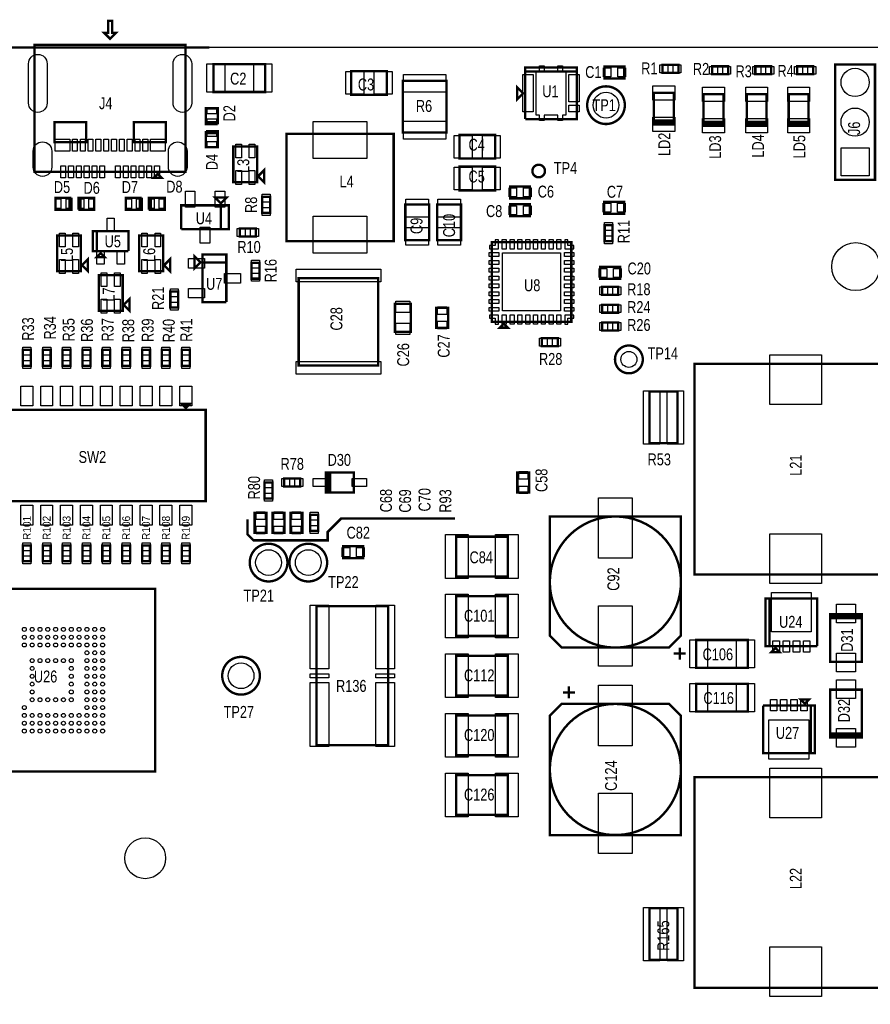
# Model space of a CAD drawing. Extents: x -197 to 9597, y -1478 to 7719.
# Tile 38 of 40: x 5454 to 7595, y 5093 to 7570. Entities that reach past the tile are written whole.
import ezdxf
from ezdxf.enums import TextEntityAlignment as Align

# ---------------------------------------------------------------- set-up
doc = ezdxf.new("R2010")
doc.units = 0
for name, color, linetype in [('BG_OUTLINE', 95, 'CONTINUOUS'), ('BG_TASY', 231, 'CONTINUOUS'), ('PG_ASSEMBLY_TOP', 120, 'CONTINUOUS'), ('PIN_TOP', 140, 'CONTINUOUS'), ('RD_ASSEMBLY_TOP', 120, 'CONTINUOUS')]:
    doc.layers.add(name, color=color, linetype=linetype)

msp = doc.modelspace()

# ---------------------------------------------------------------- linework, layer by layer
at = {"layer": 'BG_OUTLINE'}
msp.add_lwpolyline([(9400, 0), (9400, 7500), (725.901, 7500)], dxfattribs=at)
at = {"layer": 'BG_OUTLINE', "const_width": 6}
msp.add_lwpolyline([(5931.949, 7500.004), (5431.949, 7500.004)], dxfattribs=at)
at = {"layer": 'BG_TASY', "const_width": 6}
msp.add_lwpolyline([(6549.488, 6315), (6263.488, 6315), (6229.488, 6281), (6229.488, 6260), (6042.488, 6260), (6027.488, 6275), (6027.488, 6313)], dxfattribs=at)
at = {"layer": 'PG_ASSEMBLY_TOP', "const_width": 6}
for points in [[(5686.949, 7537.091), (5686.949, 7567.091), (5676.949, 7567.091), (5676.949, 7537.091), (5666.949, 7537.091), (5681.949, 7522.091), (5696.949, 7537.091), (5686.949, 7537.091)], [(5871.949, 7507.091), (5491.949, 7507.091), (5491.949, 7187.091), (5871.949, 7187.091), (5871.949, 7507.091)], [(6072.027, 7458.201), (5942.027, 7458.201), (5942.027, 7388.201), (6072.027, 7388.201), (6072.027, 7458.201)], [(7112.027, 7456.292), (7072.027, 7456.292), (7072.027, 7436.292), (7112.027, 7436.292), (7112.027, 7456.292)], [(7606.787, 7457.292), (7506.787, 7457.292), (7506.787, 7167.292), (7606.787, 7167.292), (7606.787, 7457.292)], [(6378.508, 7440.922), (6288.508, 7440.922), (6288.508, 7380.922), (6378.508, 7380.922), (6378.508, 7440.922)], [(6726.508, 7319.922), (6856.508, 7319.922), (6856.508, 7449.922), (6726.508, 7449.922), (6726.508, 7439.922), (6856.508, 7439.922)], [(6856.508, 7439.922), (6726.508, 7439.922), (6726.508, 7319.922)], [(6926.008, 7422.422), (6976.008, 7422.422), (6976.008, 7452.422), (6926.008, 7452.422), (6926.008, 7422.422)], [(7237.023, 7452.689), (7197.023, 7452.689), (7197.023, 7432.689), (7237.023, 7432.689), (7237.023, 7452.689)], [(7345.622, 7452.689), (7305.622, 7452.689), (7305.622, 7432.689), (7345.622, 7432.689), (7345.622, 7452.689)], [(7451.122, 7452.689), (7411.122, 7452.689), (7411.122, 7432.689), (7451.122, 7432.689), (7451.122, 7452.689)], [(6528.508, 7285.922), (6528.508, 7415.922), (6418.508, 7415.922), (6418.508, 7285.922), (6528.508, 7285.922)], [(6706.508, 7399.922), (6706.508, 7369.922), (6721.508, 7384.922), (6706.508, 7399.922)], [(7050.488, 7306.292), (7050.488, 7311.292), (7100.488, 7311.292), (7100.488, 7316.292), (7050.488, 7316.292), (7050.488, 7306.292), (7050.488, 7386.292), (7100.488, 7386.292), (7100.488, 7306.292), (7050.488, 7306.292)], [(7175.488, 7302.689), (7175.488, 7307.689), (7225.488, 7307.689), (7225.488, 7312.689), (7175.488, 7312.689), (7175.488, 7302.689), (7175.488, 7382.689), (7225.488, 7382.689), (7225.488, 7302.689), (7175.488, 7302.689)], [(7284.086, 7302.689), (7284.086, 7307.689), (7334.086, 7307.689), (7334.086, 7312.689), (7284.086, 7312.689), (7284.086, 7302.689), (7284.086, 7382.689), (7334.086, 7382.689), (7334.086, 7302.689), (7284.086, 7302.689)], [(7389.586, 7302.689), (7389.586, 7307.689), (7439.586, 7307.689), (7439.586, 7312.689), (7389.586, 7312.689), (7389.586, 7302.689), (7389.586, 7382.689), (7439.586, 7382.689), (7439.586, 7302.689), (7389.586, 7302.689)], [(5952.976, 7307.11), (5952.976, 7347.11), (5922.976, 7347.11), (5922.976, 7312.11), (5952.976, 7312.11)], [(5621.949, 7312.091), (5541.949, 7312.091), (5541.949, 7262.091), (5621.949, 7262.091), (5621.949, 7312.091)], [(5821.949, 7312.091), (5741.949, 7312.091), (5741.949, 7262.091), (5821.949, 7262.091), (5821.949, 7312.091)], [(5952.976, 7312.11), (5922.976, 7312.11), (5922.976, 7307.11), (5952.976, 7307.11)], [(5922.976, 7284.61), (5952.976, 7284.61), (5952.976, 7289.61), (5922.976, 7289.61)], [(5922.976, 7289.61), (5922.976, 7249.61), (5952.976, 7249.61), (5952.976, 7284.61), (5922.976, 7284.61)], [(6125.508, 7012.922), (6125.508, 7282.922), (6395.508, 7282.922), (6395.508, 7012.922), (6125.508, 7012.922)], [(6560.909, 7220.5), (6650.909, 7220.5), (6650.909, 7280.5), (6560.909, 7280.5), (6560.909, 7220.5)], [(6052.039, 7161.319), (6052.039, 7251.319), (5992.039, 7251.319), (5992.039, 7161.319), (6052.039, 7161.319)], [(5801.949, 7182.091), (5811.949, 7172.091), (5791.949, 7172.091), (5801.949, 7182.091)], [(6069.539, 7161.319), (6069.539, 7191.319), (6054.539, 7176.319), (6069.539, 7161.319)], [(6560.909, 7140.5), (6650.909, 7140.5), (6650.909, 7200.5), (6560.909, 7200.5), (6560.909, 7140.5)], [(6688.539, 7120.559), (6738.539, 7120.559), (6738.539, 7150.559), (6688.539, 7150.559), (6688.539, 7120.559)], [(5584.614, 7122), (5544.614, 7122), (5544.614, 7092), (5579.614, 7092), (5579.614, 7122)], [(5579.614, 7122), (5579.614, 7092), (5584.614, 7092), (5584.614, 7122)], [(5607.114, 7092), (5607.114, 7122), (5602.114, 7122), (5602.114, 7092)], [(5602.114, 7092), (5642.114, 7092), (5642.114, 7122), (5607.114, 7122), (5607.114, 7092)], [(5761.779, 7122), (5721.779, 7122), (5721.779, 7092), (5756.779, 7092), (5756.779, 7122)], [(5756.779, 7122), (5756.779, 7092), (5761.779, 7092), (5761.779, 7122)], [(5784.279, 7092), (5784.279, 7122), (5779.279, 7122), (5779.279, 7092)], [(5779.279, 7092), (5819.279, 7092), (5819.279, 7122), (5784.279, 7122), (5784.279, 7092)], [(5960.917, 7108), (5975.917, 7123), (5945.917, 7123), (5960.917, 7108)], [(6084.74, 7084.142), (6084.74, 7124.142), (6064.74, 7124.142), (6064.74, 7084.142), (6084.74, 7084.142)], [(6975.508, 7111.922), (6925.508, 7111.922), (6925.508, 7081.922), (6975.508, 7081.922), (6975.508, 7111.922)], [(5960.917, 7103), (5960.917, 7043), (5980.917, 7043), (5980.917, 7103), (5860.917, 7103), (5860.917, 7043)], [(5860.917, 7043), (5960.917, 7043), (5960.917, 7103)], [(6424.929, 7105.319), (6424.929, 7015.319), (6484.929, 7015.319), (6484.929, 7105.319), (6424.929, 7105.319)], [(6504.929, 7105.319), (6504.929, 7015.319), (6564.929, 7015.319), (6564.929, 7105.319), (6504.929, 7105.319)], [(6738.539, 7105.559), (6688.539, 7105.559), (6688.539, 7075.559), (6738.539, 7075.559), (6738.539, 7105.559)], [(5728.228, 6987.662), (5728.228, 7037.662), (5638.228, 7037.662), (5638.228, 6987.662), (5648.228, 6987.662), (5648.228, 7037.662)], [(5648.228, 7037.662), (5648.228, 6987.662), (5728.228, 6987.662)], [(6048.452, 7044.721), (6008.452, 7044.721), (6008.452, 7024.721), (6048.452, 7024.721), (6048.452, 7044.721)], [(6946.508, 7012.922), (6946.508, 7052.922), (6926.508, 7052.922), (6926.508, 7012.922), (6946.508, 7012.922)], [(5608.519, 6937.299), (5608.519, 7027.299), (5548.519, 7027.299), (5548.519, 6937.299), (5608.519, 6937.299)], [(5815.378, 6937.299), (5815.378, 7027.299), (5755.378, 7027.299), (5755.378, 6937.299), (5815.378, 6937.299)], [(6842.63, 6810.181), (6842.63, 7010.181), (6642.63, 7010.181), (6642.63, 6810.181), (6842.63, 6810.181)], [(5668.228, 6972.662), (5648.228, 6972.662), (5658.228, 6982.662), (5668.228, 6972.662)], [(5626.019, 6937.299), (5626.019, 6967.299), (5611.019, 6952.299), (5626.019, 6937.299)], [(5832.878, 6937.299), (5832.878, 6967.299), (5817.878, 6952.299), (5832.878, 6937.299)], [(5909.417, 6959.461), (5894.417, 6974.461), (5894.417, 6944.461), (5909.417, 6959.461)], [(5914.417, 6959.461), (5974.417, 6959.461), (5974.417, 6979.461), (5914.417, 6979.461), (5914.417, 6859.461), (5974.417, 6859.461)], [(5974.417, 6859.461), (5974.417, 6959.461), (5914.417, 6959.461)], [(6038.008, 6958.41), (6038.008, 6918.41), (6058.008, 6918.41), (6058.008, 6958.41), (6038.008, 6958.41)], [(6965.508, 6947.922), (6915.508, 6947.922), (6915.508, 6917.922), (6965.508, 6917.922), (6965.508, 6947.922)], [(5713.578, 6837.559), (5713.578, 6927.559), (5653.578, 6927.559), (5653.578, 6837.559), (5713.578, 6837.559)], [(6156.508, 6699.922), (6156.508, 6919.922), (6356.508, 6919.922), (6356.508, 6699.922), (6156.508, 6699.922)], [(5853.594, 6846.044), (5853.594, 6886.044), (5833.594, 6886.044), (5833.594, 6846.044), (5853.594, 6846.044)], [(6920.508, 6877.922), (6960.508, 6877.922), (6960.508, 6897.922), (6920.508, 6897.922), (6920.508, 6877.922)], [(5731.078, 6837.559), (5731.078, 6867.559), (5716.078, 6852.559), (5731.078, 6837.559)], [(6438.508, 6784.922), (6438.508, 6854.922), (6398.508, 6854.922), (6398.508, 6784.922), (6438.508, 6784.922)], [(6502.508, 6844.922), (6502.508, 6794.922), (6532.508, 6794.922), (6532.508, 6844.922), (6502.508, 6844.922)], [(6920.508, 6832.922), (6960.508, 6832.922), (6960.508, 6852.922), (6920.508, 6852.922), (6920.508, 6832.922)], [(6662.63, 6795.181), (6682.63, 6795.181), (6672.63, 6805.181), (6662.63, 6795.181)], [(6920.508, 6787.922), (6960.508, 6787.922), (6960.508, 6807.922), (6920.508, 6807.922), (6920.508, 6787.922)], [(6768.697, 6748.422), (6808.697, 6748.422), (6808.697, 6768.422), (6768.697, 6768.422), (6768.697, 6748.422)], [(5462.417, 6739.292), (5462.417, 6699.292), (5482.417, 6699.292), (5482.417, 6739.292), (5462.417, 6739.292)], [(5512.417, 6739.292), (5512.417, 6699.292), (5532.417, 6699.292), (5532.417, 6739.292), (5512.417, 6739.292)], [(5562.417, 6739.292), (5562.417, 6699.292), (5582.417, 6699.292), (5582.417, 6739.292), (5562.417, 6739.292)], [(5612.417, 6739.292), (5612.417, 6699.292), (5632.417, 6699.292), (5632.417, 6739.292), (5612.417, 6739.292)], [(5662.417, 6739.292), (5662.417, 6699.292), (5682.417, 6699.292), (5682.417, 6739.292), (5662.417, 6739.292)], [(5712.417, 6739.292), (5712.417, 6699.292), (5732.417, 6699.292), (5732.417, 6739.292), (5712.417, 6739.292)], [(5762.417, 6739.292), (5762.417, 6699.292), (5782.417, 6699.292), (5782.417, 6739.292), (5762.417, 6739.292)], [(5812.417, 6739.292), (5812.417, 6699.292), (5832.417, 6699.292), (5832.417, 6739.292), (5812.417, 6739.292)], [(5862.417, 6739.292), (5862.417, 6699.292), (5882.417, 6699.292), (5882.417, 6739.292), (5862.417, 6739.292)], [(7662.488, 6174.292), (7662.488, 6704.292), (7152.488, 6704.292), (7152.488, 6174.292), (7662.488, 6174.292)], [(7109.488, 6634.292), (7039.488, 6634.292), (7039.488, 6504.292), (7109.488, 6504.292), (7109.488, 6634.292)], [(5922.417, 6588.292), (5372.417, 6588.292), (5372.417, 6358.292), (5922.417, 6358.292), (5922.417, 6588.292)], [(5872.417, 6593.292), (5882.417, 6603.292), (5862.417, 6603.292), (5872.417, 6593.292)], [(6120.287, 6395.441), (6160.287, 6395.441), (6160.287, 6415.441), (6120.287, 6415.441), (6120.287, 6395.441)], [(6225.287, 6380.441), (6230.287, 6380.441), (6230.287, 6430.441), (6235.287, 6430.441), (6235.287, 6380.441), (6225.287, 6380.441), (6295.287, 6380.441), (6295.287, 6430.441), (6225.287, 6430.441), (6225.287, 6380.441)], [(6736.689, 6380.292), (6736.689, 6430.292), (6706.689, 6430.292), (6706.689, 6380.292), (6736.689, 6380.292)], [(6090.287, 6365.441), (6090.287, 6405.441), (6070.287, 6405.441), (6070.287, 6365.441), (6090.287, 6365.441)], [(6045.74, 6328.988), (6045.74, 6278.988), (6075.74, 6278.988), (6075.74, 6328.988), (6045.74, 6328.988)], [(6090.74, 6328.988), (6090.74, 6278.988), (6120.74, 6278.988), (6120.74, 6328.988), (6090.74, 6328.988)], [(6135.74, 6328.988), (6135.74, 6278.988), (6165.74, 6278.988), (6165.74, 6328.988), (6135.74, 6328.988)], [(6205.74, 6283.988), (6205.74, 6323.988), (6185.74, 6323.988), (6185.74, 6283.988), (6205.74, 6283.988)], [(7118.488, 6020.118), (7118.488, 6320.118), (6788.488, 6320.118), (6788.488, 6020.118), (6818.488, 5990.118), (7088.488, 5990.118), (7118.488, 6020.118)], [(6552.488, 6169.292), (6552.488, 6269.292), (6682.488, 6269.292), (6682.488, 6169.292), (6552.488, 6169.292)], [(5482.417, 6207.292), (5482.417, 6247.292), (5462.417, 6247.292), (5462.417, 6207.292), (5482.417, 6207.292)], [(5532.417, 6207.292), (5532.417, 6247.292), (5512.417, 6247.292), (5512.417, 6207.292), (5532.417, 6207.292)], [(5582.417, 6207.292), (5582.417, 6247.292), (5562.417, 6247.292), (5562.417, 6207.292), (5582.417, 6207.292)], [(5632.417, 6207.292), (5632.417, 6247.292), (5612.417, 6247.292), (5612.417, 6207.292), (5632.417, 6207.292)], [(5682.417, 6207.292), (5682.417, 6247.292), (5662.417, 6247.292), (5662.417, 6207.292), (5682.417, 6207.292)], [(5732.417, 6207.292), (5732.417, 6247.292), (5712.417, 6247.292), (5712.417, 6207.292), (5732.417, 6207.292)], [(5782.417, 6207.292), (5782.417, 6247.292), (5762.417, 6247.292), (5762.417, 6207.292), (5782.417, 6207.292)], [(5832.417, 6207.292), (5832.417, 6247.292), (5812.417, 6247.292), (5812.417, 6207.292), (5832.417, 6207.292)], [(5882.417, 6207.292), (5882.417, 6247.292), (5862.417, 6247.292), (5862.417, 6207.292), (5882.417, 6207.292)], [(6268.488, 6215.292), (6318.488, 6215.292), (6318.488, 6245.292), (6268.488, 6245.292), (6268.488, 6215.292)], [(5795.059, 5678.091), (5795.059, 6138.091), (5275.059, 6138.091), (5275.059, 5678.091), (5795.059, 5678.091)], [(6552.488, 6019.292), (6552.488, 6119.292), (6682.488, 6119.292), (6682.488, 6019.292), (6552.488, 6019.292)], [(6381.488, 6094.292), (6201.488, 6094.292), (6201.488, 5744.292), (6381.488, 5744.292), (6381.488, 6094.292)], [(7461.484, 5993.902), (7461.484, 6113.902), (7331.484, 6113.902), (7331.484, 5993.902), (7341.484, 5993.902), (7341.484, 6113.902)], [(7341.484, 6113.902), (7341.484, 5993.902), (7461.484, 5993.902)], [(7493.693, 6074.292), (7493.693, 6069.292), (7573.693, 6069.292), (7573.693, 6064.292), (7493.693, 6064.292), (7493.693, 6074.292), (7493.693, 5954.292), (7573.693, 5954.292), (7573.693, 6074.292), (7493.693, 6074.292)], [(7156.992, 5939.292), (7286.992, 5939.292), (7286.992, 6009.292), (7156.992, 6009.292), (7156.992, 5939.292)], [(6552.488, 5869.292), (6552.488, 5969.292), (6682.488, 5969.292), (6682.488, 5869.292), (6552.488, 5869.292)], [(7100.488, 5975.118), (7130.488, 5975.118)], [(7115.488, 5960.118), (7115.488, 5990.118)], [(7356.484, 5988.902), (7346.484, 5978.902), (7366.484, 5978.902), (7356.484, 5988.902)], [(7157.043, 5829.292), (7287.043, 5829.292), (7287.043, 5899.292), (7157.043, 5899.292), (7157.043, 5829.292)], [(6851.488, 5877.465), (6821.488, 5877.465)], [(6836.488, 5892.465), (6836.488, 5862.465)], [(7573.693, 5764.292), (7573.693, 5769.292), (7493.693, 5769.292), (7493.693, 5774.292), (7573.693, 5774.292), (7573.693, 5764.292), (7573.693, 5884.292), (7493.693, 5884.292), (7493.693, 5764.292), (7573.693, 5764.292)], [(6788.488, 5818.465), (6788.488, 5518.465), (7118.488, 5518.465), (7118.488, 5818.465), (7088.488, 5848.465), (6818.488, 5848.465), (6788.488, 5818.465)], [(7445.039, 5724.229), (7445.039, 5844.229), (7325.039, 5844.229)], [(7325.039, 5844.229), (7325.039, 5724.229), (7455.039, 5724.229), (7455.039, 5844.229), (7445.039, 5844.229), (7445.039, 5724.229)], [(7430.039, 5849.229), (7440.039, 5859.229), (7420.039, 5859.229), (7430.039, 5849.229)], [(6552.488, 5719.292), (6552.488, 5819.292), (6682.488, 5819.292), (6682.488, 5719.292), (6552.488, 5719.292)], [(6552.488, 5569.292), (6552.488, 5669.292), (6682.488, 5669.292), (6682.488, 5569.292), (6552.488, 5569.292)], [(7662.488, 5134.292), (7662.488, 5664.292), (7152.488, 5664.292), (7152.488, 5134.292), (7662.488, 5134.292)], [(7039.488, 5204.292), (7109.488, 5204.292), (7109.488, 5334.292), (7039.488, 5334.292), (7039.488, 5204.292)]]:
    msp.add_lwpolyline(points, dxfattribs=at)
for points in [[(6977.33, 7355, 0.999995), (6882.466, 7355.001, 1.000005), (6977.33, 7355)], [(6776.299, 7189.292, 0.999984), (6744.677, 7189.289, 1.000016), (6776.299, 7189.292)], [(7022.488, 6715.292, 0.999993), (6952.488, 6715.289, 1.000007), (7022.488, 6715.292)], [(7118.488, 6155.118, 0.999998), (6788.488, 6155.116, 1.000002), (7118.488, 6155.118)], [(6128.169, 6203.988, 0.999995), (6033.307, 6203.993, 1.000005), (6128.169, 6203.988)], [(6228.169, 6203.988, 0.999995), (6133.307, 6203.993, 1.000005), (6228.169, 6203.988)], [(6058.921, 5919.292, 0.999995), (5964.055, 5919.289, 1.000005), (6058.921, 5919.292)], [(7118.488, 5683.465, 0.999998), (6788.488, 5683.463, 1.000002), (7118.488, 5683.465)]]:
    msp.add_lwpolyline(points, format="xyb", dxfattribs=at)
at = {"layer": 'PIN_TOP'}
for points in [[(5476.559, 7360.319), (5476.559, 7459.319, -1), (5523.559, 7459.319), (5523.559, 7360.319, -1)], [(5840.339, 7360.319), (5840.339, 7459.319, -1), (5887.339, 7459.319), (5887.339, 7360.319, -1)], [(5488.37, 7199.296), (5488.37, 7239.296, -1), (5535.37, 7239.296), (5535.37, 7199.296, -1)], [(5828.528, 7199.296), (5828.528, 7239.296, -1), (5875.528, 7239.296), (5875.528, 7199.296, -1)]]:
    msp.add_lwpolyline(points, format="xyb", close=True, dxfattribs=at)
for points in [[(5970.472, 7458.701), (5970.472, 7387.701), (5925.472, 7387.701), (5925.472, 7458.701)], [(6088.582, 7458.701), (6088.582, 7387.701), (6043.582, 7387.701), (6043.582, 7458.701)], [(6320.575, 7439.422), (6320.575, 7382.422), (6275.575, 7382.422), (6275.575, 7439.422)], [(6391.441, 7439.422), (6391.441, 7382.422), (6346.441, 7382.422), (6346.441, 7439.422)], [(6754.106, 7329.804), (6754.106, 7440.04), (6762.378, 7440.04), (6762.378, 7453.824), (6774.189, 7453.824), (6774.189, 7440.04), (6808.827, 7440.04), (6808.827, 7453.824), (6820.638, 7453.824), (6820.638, 7440.04), (6828.91, 7440.04), (6828.91, 7329.804), (6820.638, 7329.804), (6820.638, 7316.02), (6808.827, 7316.02), (6808.827, 7329.804), (6774.189, 7329.804), (6774.189, 7316.02), (6762.378, 7316.02), (6762.378, 7329.804)], [(6923.398, 7425.922), (6923.398, 7448.922), (6942.398, 7448.922), (6942.398, 7425.922)], [(6959.618, 7425.922), (6959.618, 7448.922), (6978.618, 7448.922), (6978.618, 7425.922)], [(7085.492, 7456.292), (7085.492, 7436.292), (7065.492, 7436.292), (7065.492, 7456.292)], [(7118.562, 7456.292), (7118.562, 7436.292), (7098.562, 7436.292), (7098.562, 7456.292)], [(7210.488, 7452.689), (7210.488, 7432.689), (7190.488, 7432.689), (7190.488, 7452.689)], [(7243.558, 7452.689), (7243.558, 7432.689), (7223.558, 7432.689), (7223.558, 7452.689)], [(7319.087, 7452.689), (7319.087, 7432.689), (7299.087, 7432.689), (7299.087, 7452.689)], [(7352.157, 7452.689), (7352.157, 7432.689), (7332.157, 7432.689), (7332.157, 7452.689)], [(7424.587, 7452.689), (7424.587, 7432.689), (7404.587, 7432.689), (7404.587, 7452.689)], [(7457.657, 7452.689), (7457.657, 7432.689), (7437.657, 7432.689), (7437.657, 7452.689)], [(6526.508, 7387.477), (6420.508, 7387.477), (6420.508, 7432.477), (6526.508, 7432.477)], [(6720.437, 7337.922), (6720.437, 7431.922), (6746.437, 7431.922), (6746.437, 7337.922)], [(6836.579, 7363.217), (6836.579, 7432.217), (6862.579, 7432.217), (6862.579, 7363.217)], [(7102.988, 7367.662), (7047.988, 7367.662), (7047.988, 7403.662), (7102.988, 7403.662)], [(7227.988, 7364.059), (7172.988, 7364.059), (7172.988, 7400.059), (7227.988, 7400.059)], [(7336.586, 7364.059), (7281.586, 7364.059), (7281.586, 7400.059), (7336.586, 7400.059)], [(7442.086, 7364.059), (7387.086, 7364.059), (7387.086, 7400.059), (7442.086, 7400.059)], [(5949.976, 7333.496), (5925.976, 7333.496), (5925.976, 7347.496), (5949.976, 7347.496)], [(6836.579, 7338.036), (6836.579, 7355.036), (6862.579, 7355.036), (6862.579, 7338.036)], [(5949.976, 7306.724), (5925.976, 7306.724), (5925.976, 7320.724), (5949.976, 7320.724)], [(6328.008, 7220.516), (6193.008, 7220.516), (6193.008, 7313.516), (6328.008, 7313.516)], [(6526.508, 7269.367), (6420.508, 7269.367), (6420.508, 7314.367), (6526.508, 7314.367)], [(7102.988, 7288.922), (7047.988, 7288.922), (7047.988, 7324.922), (7102.988, 7324.922)], [(7227.988, 7285.319), (7172.988, 7285.319), (7172.988, 7321.319), (7227.988, 7321.319)], [(7336.586, 7285.319), (7281.586, 7285.319), (7281.586, 7321.319), (7336.586, 7321.319)], [(7442.086, 7285.319), (7387.086, 7285.319), (7387.086, 7321.319), (7442.086, 7321.319)], [(5925.976, 7289.996), (5949.976, 7289.996), (5949.976, 7275.996), (5925.976, 7275.996)], [(5543.37, 7269.335), (5580.37, 7269.335), (5580.37, 7239.335), (5543.37, 7239.335)], [(5599.366, 7269.335), (5599.366, 7239.335), (5587.366, 7239.335), (5587.366, 7269.335)], [(5619.051, 7269.335), (5619.051, 7239.335), (5607.051, 7239.335), (5607.051, 7269.335)], [(5638.736, 7269.335), (5638.736, 7239.335), (5626.736, 7239.335), (5626.736, 7269.335)], [(5658.421, 7269.335), (5658.421, 7239.335), (5646.421, 7239.335), (5646.421, 7269.335)], [(5678.106, 7269.335), (5678.106, 7239.335), (5666.106, 7239.335), (5666.106, 7269.335)], [(5697.792, 7269.335), (5697.792, 7239.335), (5685.792, 7239.335), (5685.792, 7269.335)], [(5717.477, 7269.335), (5717.477, 7239.335), (5705.477, 7239.335), (5705.477, 7269.335)], [(5737.162, 7269.335), (5737.162, 7239.335), (5725.162, 7239.335), (5725.162, 7269.335)], [(5756.847, 7269.335), (5756.847, 7239.335), (5744.847, 7239.335), (5744.847, 7269.335)], [(5776.532, 7269.335), (5776.532, 7239.335), (5764.532, 7239.335), (5764.532, 7269.335)], [(5783.528, 7269.335), (5820.528, 7269.335), (5820.528, 7239.335), (5783.528, 7239.335)], [(5925.976, 7263.224), (5949.976, 7263.224), (5949.976, 7249.224), (5925.976, 7249.224)], [(6547.976, 7222), (6547.976, 7279), (6592.976, 7279), (6592.976, 7222)], [(6618.842, 7222), (6618.842, 7279), (6663.842, 7279), (6663.842, 7222)], [(6012.307, 7222.284), (5998.307, 7222.284), (5998.307, 7257.284), (6012.307, 7257.284)], [(6045.771, 7222.284), (6031.771, 7222.284), (6031.771, 7257.284), (6045.771, 7257.284)], [(7521.287, 7247.792), (7592.287, 7247.792), (7592.287, 7176.792), (7521.287, 7176.792)], [(5569.839, 7202.406), (5569.839, 7172.406), (5557.839, 7172.406), (5557.839, 7202.406)], [(5589.524, 7202.406), (5589.524, 7172.406), (5577.524, 7172.406), (5577.524, 7202.406)], [(5609.209, 7202.406), (5609.209, 7172.406), (5597.209, 7172.406), (5597.209, 7202.406)], [(5628.894, 7202.406), (5628.894, 7172.406), (5616.894, 7172.406), (5616.894, 7202.406)], [(5648.579, 7202.406), (5648.579, 7172.406), (5636.579, 7172.406), (5636.579, 7202.406)], [(5668.264, 7202.406), (5668.264, 7172.406), (5656.264, 7172.406), (5656.264, 7202.406)], [(5707.634, 7202.406), (5707.634, 7172.406), (5695.634, 7172.406), (5695.634, 7202.406)], [(5727.319, 7202.406), (5727.319, 7172.406), (5715.319, 7172.406), (5715.319, 7202.406)], [(5747.004, 7202.406), (5747.004, 7172.406), (5735.004, 7172.406), (5735.004, 7202.406)], [(5766.689, 7202.406), (5766.689, 7172.406), (5754.689, 7172.406), (5754.689, 7202.406)], [(5786.374, 7202.406), (5786.374, 7172.406), (5774.374, 7172.406), (5774.374, 7202.406)], [(5806.059, 7202.406), (5806.059, 7172.406), (5794.059, 7172.406), (5794.059, 7202.406)], [(6012.307, 7155.354), (5998.307, 7155.354), (5998.307, 7190.354), (6012.307, 7190.354)], [(6045.771, 7155.354), (6031.771, 7155.354), (6031.771, 7190.354), (6045.771, 7190.354)], [(6547.976, 7142), (6547.976, 7199), (6592.976, 7199), (6592.976, 7142)], [(6618.842, 7142), (6618.842, 7199), (6663.842, 7199), (6663.842, 7142)], [(5871.515, 7138.276), (5895.515, 7138.276), (5895.515, 7098.276), (5871.515, 7098.276)], [(5946.319, 7138.276), (5970.319, 7138.276), (5970.319, 7098.276), (5946.319, 7098.276)], [(6685.929, 7124.059), (6685.929, 7147.059), (6704.929, 7147.059), (6704.929, 7124.059)], [(6722.149, 7124.059), (6722.149, 7147.059), (6741.149, 7147.059), (6741.149, 7124.059)], [(5558.228, 7119), (5558.228, 7095), (5544.228, 7095), (5544.228, 7119)], [(5585, 7119), (5585, 7095), (5571, 7095), (5571, 7119)], [(5601.728, 7095), (5601.728, 7119), (5615.728, 7119), (5615.728, 7095)], [(5628.5, 7095), (5628.5, 7119), (5642.5, 7119), (5642.5, 7095)], [(5735.393, 7119), (5735.393, 7095), (5721.393, 7095), (5721.393, 7119)], [(5762.165, 7119), (5762.165, 7095), (5748.165, 7095), (5748.165, 7119)], [(5778.893, 7095), (5778.893, 7119), (5792.893, 7119), (5792.893, 7095)], [(5805.665, 7095), (5805.665, 7119), (5819.665, 7119), (5819.665, 7095)], [(6084.74, 7110.677), (6064.74, 7110.677), (6064.74, 7130.677), (6084.74, 7130.677)], [(6426.429, 7118.252), (6483.429, 7118.252), (6483.429, 7073.252), (6426.429, 7073.252)], [(6506.429, 7118.252), (6563.429, 7118.252), (6563.429, 7073.252), (6506.429, 7073.252)], [(6084.74, 7077.607), (6064.74, 7077.607), (6064.74, 7097.607), (6084.74, 7097.607)], [(6704.929, 7102.059), (6704.929, 7079.059), (6685.929, 7079.059), (6685.929, 7102.059)], [(6741.149, 7102.059), (6741.149, 7079.059), (6722.149, 7079.059), (6722.149, 7102.059)], [(6941.898, 7108.422), (6941.898, 7085.422), (6922.898, 7085.422), (6922.898, 7108.422)], [(6978.118, 7108.422), (6978.118, 7085.422), (6959.118, 7085.422), (6959.118, 7108.422)], [(5692.228, 7037.501), (5674.228, 7037.501), (5674.228, 7070.501), (5692.228, 7070.501)], [(6328.008, 6982.328), (6193.008, 6982.328), (6193.008, 7075.328), (6328.008, 7075.328)], [(5908.917, 7047.724), (5932.917, 7047.724), (5932.917, 7007.724), (5908.917, 7007.724)], [(6021.917, 7044.721), (6021.917, 7024.721), (6001.917, 7024.721), (6001.917, 7044.721)], [(6054.987, 7044.721), (6054.987, 7024.721), (6034.987, 7024.721), (6034.987, 7044.721)], [(6426.429, 7047.386), (6483.429, 7047.386), (6483.429, 7002.386), (6426.429, 7002.386)], [(6506.429, 7047.386), (6563.429, 7047.386), (6563.429, 7002.386), (6506.429, 7002.386)], [(6946.508, 7039.457), (6926.508, 7039.457), (6926.508, 7059.457), (6946.508, 7059.457)], [(5568.787, 6998.264), (5554.787, 6998.264), (5554.787, 7033.264), (5568.787, 7033.264)], [(5602.251, 6998.264), (5588.251, 6998.264), (5588.251, 7033.264), (5602.251, 7033.264)], [(5775.646, 6998.264), (5761.646, 6998.264), (5761.646, 7033.264), (5775.646, 7033.264)], [(5809.11, 6998.264), (5795.11, 6998.264), (5795.11, 7033.264), (5809.11, 7033.264)], [(6658.969, 6993.842), (6658.969, 7016.48), (6651.091, 7016.48), (6651.091, 7001.72), (6636.331, 7001.72), (6636.331, 6993.842)], [(6678.732, 6992.669), (6668.732, 6992.669), (6668.732, 7016.669), (6678.732, 7016.669)], [(6698.417, 6992.669), (6688.417, 6992.669), (6688.417, 7016.669), (6698.417, 7016.669)], [(6718.102, 6992.669), (6708.102, 6992.669), (6708.102, 7016.669), (6718.102, 7016.669)], [(6737.787, 6992.669), (6727.787, 6992.669), (6727.787, 7016.669), (6737.787, 7016.669)], [(6757.473, 6992.669), (6747.473, 6992.669), (6747.473, 7016.669), (6757.473, 7016.669)], [(6777.158, 6992.669), (6767.158, 6992.669), (6767.158, 7016.669), (6777.158, 7016.669)], [(6796.843, 6992.669), (6786.843, 6992.669), (6786.843, 7016.669), (6796.843, 7016.669)], [(6816.528, 6992.669), (6806.528, 6992.669), (6806.528, 7016.669), (6816.528, 7016.669)], [(6826.291, 6993.842), (6848.929, 6993.842), (6848.929, 7001.72), (6834.169, 7001.72), (6834.169, 7016.48), (6826.291, 7016.48)], [(6946.508, 7006.387), (6926.508, 7006.387), (6926.508, 7026.387), (6946.508, 7026.387)], [(5666.637, 6954.823), (5648.637, 6954.823), (5648.637, 6987.823), (5666.637, 6987.823)], [(5717.819, 6954.823), (5699.819, 6954.823), (5699.819, 6987.823), (5717.819, 6987.823)], [(5568.787, 6931.334), (5554.787, 6931.334), (5554.787, 6966.334), (5568.787, 6966.334)], [(5602.251, 6931.334), (5588.251, 6931.334), (5588.251, 6966.334), (5602.251, 6966.334)], [(5775.646, 6931.334), (5761.646, 6931.334), (5761.646, 6966.334), (5775.646, 6966.334)], [(5809.11, 6931.334), (5795.11, 6931.334), (5795.11, 6966.334), (5809.11, 6966.334)], [(5879.141, 6944.863), (5879.141, 6968.863), (5919.141, 6968.863), (5919.141, 6944.863)], [(6038.008, 6964.945), (6058.008, 6964.945), (6058.008, 6944.945), (6038.008, 6944.945)], [(6660.142, 6984.079), (6660.142, 6974.079), (6636.142, 6974.079), (6636.142, 6984.079)], [(6660.142, 6964.394), (6660.142, 6954.394), (6636.142, 6954.394), (6636.142, 6964.394)], [(6815.63, 6837.181), (6669.63, 6837.181), (6669.63, 6983.181), (6815.63, 6983.181)], [(6849.118, 6984.079), (6849.118, 6974.079), (6825.118, 6974.079), (6825.118, 6984.079)], [(6849.118, 6964.394), (6849.118, 6954.394), (6825.118, 6954.394), (6825.118, 6964.394)], [(6363.008, 6910.064), (6150.008, 6910.064), (6150.008, 6942.064), (6363.008, 6942.064)], [(6660.142, 6944.709), (6660.142, 6934.709), (6636.142, 6934.709), (6636.142, 6944.709)], [(6849.118, 6944.709), (6849.118, 6934.709), (6825.118, 6934.709), (6825.118, 6944.709)], [(6931.898, 6944.422), (6931.898, 6921.422), (6912.898, 6921.422), (6912.898, 6944.422)], [(6968.118, 6944.422), (6968.118, 6921.422), (6949.118, 6921.422), (6949.118, 6944.422)], [(5673.846, 6898.524), (5659.846, 6898.524), (5659.846, 6933.524), (5673.846, 6933.524)], [(5707.31, 6898.524), (5693.31, 6898.524), (5693.31, 6933.524), (5707.31, 6933.524)], [(5969.693, 6907.461), (5969.693, 6931.461), (6009.693, 6931.461), (6009.693, 6907.461)], [(6038.008, 6931.875), (6058.008, 6931.875), (6058.008, 6911.875), (6038.008, 6911.875)], [(6660.142, 6925.024), (6660.142, 6915.024), (6636.142, 6915.024), (6636.142, 6925.024)], [(6849.118, 6925.024), (6849.118, 6915.024), (6825.118, 6915.024), (6825.118, 6925.024)], [(5853.594, 6872.579), (5833.594, 6872.579), (5833.594, 6892.579), (5853.594, 6892.579)], [(5879.141, 6870.059), (5879.141, 6894.059), (5919.141, 6894.059), (5919.141, 6870.059)], [(6660.142, 6905.338), (6660.142, 6895.338), (6636.142, 6895.338), (6636.142, 6905.338)], [(6849.118, 6905.338), (6849.118, 6895.338), (6825.118, 6895.338), (6825.118, 6905.338)], [(6913.973, 6877.922), (6913.973, 6897.922), (6933.973, 6897.922), (6933.973, 6877.922)], [(6947.043, 6877.922), (6947.043, 6897.922), (6967.043, 6897.922), (6967.043, 6877.922)], [(5673.846, 6831.594), (5659.846, 6831.594), (5659.846, 6866.594), (5673.846, 6866.594)], [(5707.31, 6831.594), (5693.31, 6831.594), (5693.31, 6866.594), (5707.31, 6866.594)], [(6660.142, 6885.653), (6660.142, 6875.653), (6636.142, 6875.653), (6636.142, 6885.653)], [(6660.142, 6865.968), (6660.142, 6855.968), (6636.142, 6855.968), (6636.142, 6865.968)], [(6849.118, 6885.653), (6849.118, 6875.653), (6825.118, 6875.653), (6825.118, 6885.653)], [(6849.118, 6865.968), (6849.118, 6855.968), (6825.118, 6855.968), (6825.118, 6865.968)], [(5853.594, 6839.509), (5833.594, 6839.509), (5833.594, 6859.509), (5853.594, 6859.509)], [(6436.008, 6833.481), (6401.008, 6833.481), (6401.008, 6861.481), (6436.008, 6861.481)], [(6506.008, 6847.532), (6529.008, 6847.532), (6529.008, 6828.532), (6506.008, 6828.532)], [(6660.142, 6846.283), (6660.142, 6836.283), (6636.142, 6836.283), (6636.142, 6846.283)], [(6849.118, 6846.283), (6849.118, 6836.283), (6825.118, 6836.283), (6825.118, 6846.283)], [(6913.973, 6832.922), (6913.973, 6852.922), (6933.973, 6852.922), (6933.973, 6832.922)], [(6947.043, 6832.922), (6947.043, 6852.922), (6967.043, 6852.922), (6967.043, 6832.922)], [(6658.969, 6826.52), (6636.331, 6826.52), (6636.331, 6818.642), (6651.091, 6818.642), (6651.091, 6803.882), (6658.969, 6803.882)], [(6678.732, 6803.693), (6668.732, 6803.693), (6668.732, 6827.693), (6678.732, 6827.693)], [(6698.417, 6803.693), (6688.417, 6803.693), (6688.417, 6827.693), (6698.417, 6827.693)], [(6718.102, 6803.693), (6708.102, 6803.693), (6708.102, 6827.693), (6718.102, 6827.693)], [(6737.787, 6803.693), (6727.787, 6803.693), (6727.787, 6827.693), (6737.787, 6827.693)], [(6757.473, 6803.693), (6747.473, 6803.693), (6747.473, 6827.693), (6757.473, 6827.693)], [(6777.158, 6803.693), (6767.158, 6803.693), (6767.158, 6827.693), (6777.158, 6827.693)], [(6796.843, 6803.693), (6786.843, 6803.693), (6786.843, 6827.693), (6796.843, 6827.693)], [(6816.528, 6803.693), (6806.528, 6803.693), (6806.528, 6827.693), (6816.528, 6827.693)], [(6826.291, 6826.52), (6826.291, 6803.882), (6834.169, 6803.882), (6834.169, 6818.642), (6848.929, 6818.642), (6848.929, 6826.52)], [(6436.008, 6778.363), (6401.008, 6778.363), (6401.008, 6806.363), (6436.008, 6806.363)], [(6506.008, 6811.312), (6529.008, 6811.312), (6529.008, 6792.312), (6506.008, 6792.312)], [(6913.973, 6787.922), (6913.973, 6807.922), (6933.973, 6807.922), (6933.973, 6787.922)], [(6947.043, 6787.922), (6947.043, 6807.922), (6967.043, 6807.922), (6967.043, 6787.922)], [(6762.162, 6748.422), (6762.162, 6768.422), (6782.162, 6768.422), (6782.162, 6748.422)], [(6795.232, 6748.422), (6795.232, 6768.422), (6815.232, 6768.422), (6815.232, 6748.422)], [(5462.417, 6745.827), (5482.417, 6745.827), (5482.417, 6725.827), (5462.417, 6725.827)], [(5512.417, 6745.827), (5532.417, 6745.827), (5532.417, 6725.827), (5512.417, 6725.827)], [(5562.417, 6745.827), (5582.417, 6745.827), (5582.417, 6725.827), (5562.417, 6725.827)], [(5612.417, 6745.827), (5632.417, 6745.827), (5632.417, 6725.827), (5612.417, 6725.827)], [(5662.417, 6745.827), (5682.417, 6745.827), (5682.417, 6725.827), (5662.417, 6725.827)], [(5712.417, 6745.827), (5732.417, 6745.827), (5732.417, 6725.827), (5712.417, 6725.827)], [(5762.417, 6745.827), (5782.417, 6745.827), (5782.417, 6725.827), (5762.417, 6725.827)], [(5812.417, 6745.827), (5832.417, 6745.827), (5832.417, 6725.827), (5812.417, 6725.827)], [(5862.417, 6745.827), (5882.417, 6745.827), (5882.417, 6725.827), (5862.417, 6725.827)], [(7472.488, 6726.792), (7472.488, 6601.792), (7342.488, 6601.792), (7342.488, 6726.792)], [(5462.417, 6712.757), (5482.417, 6712.757), (5482.417, 6692.757), (5462.417, 6692.757)], [(5512.417, 6712.757), (5532.417, 6712.757), (5532.417, 6692.757), (5512.417, 6692.757)], [(5562.417, 6712.757), (5582.417, 6712.757), (5582.417, 6692.757), (5562.417, 6692.757)], [(5612.417, 6712.757), (5632.417, 6712.757), (5632.417, 6692.757), (5612.417, 6692.757)], [(5662.417, 6712.757), (5682.417, 6712.757), (5682.417, 6692.757), (5662.417, 6692.757)], [(5712.417, 6712.757), (5732.417, 6712.757), (5732.417, 6692.757), (5712.417, 6692.757)], [(5762.417, 6712.757), (5782.417, 6712.757), (5782.417, 6692.757), (5762.417, 6692.757)], [(5812.417, 6712.757), (5832.417, 6712.757), (5832.417, 6692.757), (5812.417, 6692.757)], [(5862.417, 6712.757), (5882.417, 6712.757), (5882.417, 6692.757), (5862.417, 6692.757)], [(6363.008, 6677.78), (6150.008, 6677.78), (6150.008, 6709.78), (6363.008, 6709.78)], [(5487.417, 6648.292), (5487.417, 6598.292), (5457.417, 6598.292), (5457.417, 6648.292)], [(5537.417, 6648.292), (5537.417, 6598.292), (5507.417, 6598.292), (5507.417, 6648.292)], [(5587.417, 6648.292), (5587.417, 6598.292), (5557.417, 6598.292), (5557.417, 6648.292)], [(5637.417, 6648.292), (5637.417, 6598.292), (5607.417, 6598.292), (5607.417, 6648.292)], [(5687.417, 6648.292), (5687.417, 6598.292), (5657.417, 6598.292), (5657.417, 6648.292)], [(5737.417, 6648.292), (5737.417, 6598.292), (5707.417, 6598.292), (5707.417, 6648.292)], [(5787.417, 6648.292), (5787.417, 6598.292), (5757.417, 6598.292), (5757.417, 6648.292)], [(5837.417, 6648.292), (5837.417, 6598.292), (5807.417, 6598.292), (5807.417, 6648.292)], [(5887.417, 6648.292), (5887.417, 6598.292), (5857.417, 6598.292), (5857.417, 6648.292)], [(7065.46, 6636.292), (7065.46, 6502.292), (7024.46, 6502.292), (7024.46, 6636.292)], [(7124.516, 6636.292), (7124.516, 6502.292), (7083.516, 6502.292), (7083.516, 6636.292)], [(6733.189, 6413.902), (6710.189, 6413.902), (6710.189, 6432.902), (6733.189, 6432.902)], [(6090.287, 6391.976), (6070.287, 6391.976), (6070.287, 6411.976), (6090.287, 6411.976)], [(6113.752, 6395.441), (6113.752, 6415.441), (6133.752, 6415.441), (6133.752, 6395.441)], [(6146.822, 6395.441), (6146.822, 6415.441), (6166.822, 6415.441), (6166.822, 6395.441)], [(6193.078, 6395.441), (6193.078, 6415.441), (6229.078, 6415.441), (6229.078, 6395.441)], [(6291.496, 6395.441), (6291.496, 6415.441), (6327.496, 6415.441), (6327.496, 6395.441)], [(6733.189, 6377.682), (6710.189, 6377.682), (6710.189, 6396.682), (6733.189, 6396.682)], [(6090.287, 6358.906), (6070.287, 6358.906), (6070.287, 6378.906), (6090.287, 6378.906)], [(5487.417, 6348.292), (5487.417, 6298.292), (5457.417, 6298.292), (5457.417, 6348.292)], [(5537.417, 6348.292), (5537.417, 6298.292), (5507.417, 6298.292), (5507.417, 6348.292)], [(5587.417, 6348.292), (5587.417, 6298.292), (5557.417, 6298.292), (5557.417, 6348.292)], [(5637.417, 6348.292), (5637.417, 6298.292), (5607.417, 6298.292), (5607.417, 6348.292)], [(5687.417, 6348.292), (5687.417, 6298.292), (5657.417, 6298.292), (5657.417, 6348.292)], [(5737.417, 6348.292), (5737.417, 6298.292), (5707.417, 6298.292), (5707.417, 6348.292)], [(5787.417, 6348.292), (5787.417, 6298.292), (5757.417, 6298.292), (5757.417, 6348.292)], [(5837.417, 6348.292), (5837.417, 6298.292), (5807.417, 6298.292), (5807.417, 6348.292)], [(5887.417, 6348.292), (5887.417, 6298.292), (5857.417, 6298.292), (5857.417, 6348.292)], [(6995.988, 6214.945), (6910.988, 6214.945), (6910.988, 6366.945), (6995.988, 6366.945)], [(6049.24, 6331.598), (6072.24, 6331.598), (6072.24, 6312.598), (6049.24, 6312.598)], [(6094.24, 6331.598), (6117.24, 6331.598), (6117.24, 6312.598), (6094.24, 6312.598)], [(6139.24, 6331.598), (6162.24, 6331.598), (6162.24, 6312.598), (6139.24, 6312.598)], [(6205.74, 6310.523), (6185.74, 6310.523), (6185.74, 6330.523), (6205.74, 6330.523)], [(6049.24, 6295.378), (6072.24, 6295.378), (6072.24, 6276.378), (6049.24, 6276.378)], [(6094.24, 6295.378), (6117.24, 6295.378), (6117.24, 6276.378), (6094.24, 6276.378)], [(6139.24, 6295.378), (6162.24, 6295.378), (6162.24, 6276.378), (6139.24, 6276.378)], [(6205.74, 6277.453), (6185.74, 6277.453), (6185.74, 6297.453), (6205.74, 6297.453)], [(6582.996, 6164.292), (6525.996, 6164.292), (6525.996, 6274.292), (6582.996, 6274.292)], [(6708.98, 6164.292), (6651.98, 6164.292), (6651.98, 6274.292), (6708.98, 6274.292)], [(7472.488, 6276.792), (7472.488, 6151.792), (7342.488, 6151.792), (7342.488, 6276.792)], [(5482.417, 6233.827), (5462.417, 6233.827), (5462.417, 6253.827), (5482.417, 6253.827)], [(5532.417, 6233.827), (5512.417, 6233.827), (5512.417, 6253.827), (5532.417, 6253.827)], [(5582.417, 6233.827), (5562.417, 6233.827), (5562.417, 6253.827), (5582.417, 6253.827)], [(5632.417, 6233.827), (5612.417, 6233.827), (5612.417, 6253.827), (5632.417, 6253.827)], [(5682.417, 6233.827), (5662.417, 6233.827), (5662.417, 6253.827), (5682.417, 6253.827)], [(5732.417, 6233.827), (5712.417, 6233.827), (5712.417, 6253.827), (5732.417, 6253.827)], [(5782.417, 6233.827), (5762.417, 6233.827), (5762.417, 6253.827), (5782.417, 6253.827)], [(5832.417, 6233.827), (5812.417, 6233.827), (5812.417, 6253.827), (5832.417, 6253.827)], [(5882.417, 6233.827), (5862.417, 6233.827), (5862.417, 6253.827), (5882.417, 6253.827)], [(5482.417, 6200.757), (5462.417, 6200.757), (5462.417, 6220.757), (5482.417, 6220.757)], [(5532.417, 6200.757), (5512.417, 6200.757), (5512.417, 6220.757), (5532.417, 6220.757)], [(5582.417, 6200.757), (5562.417, 6200.757), (5562.417, 6220.757), (5582.417, 6220.757)], [(5632.417, 6200.757), (5612.417, 6200.757), (5612.417, 6220.757), (5632.417, 6220.757)], [(5682.417, 6200.757), (5662.417, 6200.757), (5662.417, 6220.757), (5682.417, 6220.757)], [(5732.417, 6200.757), (5712.417, 6200.757), (5712.417, 6220.757), (5732.417, 6220.757)], [(5782.417, 6200.757), (5762.417, 6200.757), (5762.417, 6220.757), (5782.417, 6220.757)], [(5832.417, 6200.757), (5812.417, 6200.757), (5812.417, 6220.757), (5832.417, 6220.757)], [(5882.417, 6200.757), (5862.417, 6200.757), (5862.417, 6220.757), (5882.417, 6220.757)], [(6265.878, 6218.792), (6265.878, 6241.792), (6284.878, 6241.792), (6284.878, 6218.792)], [(6302.098, 6218.792), (6302.098, 6241.792), (6321.098, 6241.792), (6321.098, 6218.792)], [(6582.996, 6014.292), (6525.996, 6014.292), (6525.996, 6124.292), (6582.996, 6124.292)], [(6708.98, 6014.292), (6651.98, 6014.292), (6651.98, 6124.292), (6708.98, 6124.292)], [(7446.484, 6029.796), (7346.484, 6029.796), (7346.484, 6128.796), (7446.484, 6128.796)], [(6232.311, 6097.292), (6232.311, 5936.292), (6185.311, 5936.292), (6185.311, 6097.292)], [(6397.665, 6097.292), (6397.665, 5936.292), (6350.665, 5936.292), (6350.665, 6097.292)], [(6995.988, 5943.291), (6910.988, 5943.291), (6910.988, 6095.291), (6995.988, 6095.291)], [(7509.693, 6099.209), (7557.693, 6099.209), (7557.693, 6052.209), (7509.693, 6052.209)], [(7140.437, 5938.792), (7140.437, 6009.792), (7185.437, 6009.792), (7185.437, 5938.792)], [(7258.547, 5938.792), (7258.547, 6009.792), (7303.547, 6009.792), (7303.547, 5938.792)], [(7366.098, 5978.878), (7350.098, 5978.878), (7350.098, 6006.878), (7366.098, 6006.878)], [(7391.689, 5978.878), (7375.689, 5978.878), (7375.689, 6006.878), (7391.689, 6006.878)], [(7417.279, 5978.878), (7401.279, 5978.878), (7401.279, 6006.878), (7417.279, 6006.878)], [(7442.87, 5978.878), (7426.87, 5978.878), (7426.87, 6006.878), (7442.87, 6006.878)], [(6582.996, 5864.292), (6525.996, 5864.292), (6525.996, 5974.292), (6582.996, 5974.292)], [(6708.98, 5864.292), (6651.98, 5864.292), (6651.98, 5974.292), (6708.98, 5974.292)], [(7509.693, 5976.375), (7557.693, 5976.375), (7557.693, 5929.375), (7509.693, 5929.375)], [(6232.311, 5924.292), (6232.311, 5914.292), (6185.311, 5914.292), (6185.311, 5924.292)], [(6397.665, 5924.292), (6397.665, 5914.292), (6350.665, 5914.292), (6350.665, 5924.292)], [(6232.311, 5902.292), (6232.311, 5741.292), (6185.311, 5741.292), (6185.311, 5902.292)], [(6397.665, 5902.292), (6397.665, 5741.292), (6350.665, 5741.292), (6350.665, 5902.292)], [(7140.488, 5828.792), (7140.488, 5899.792), (7185.488, 5899.792), (7185.488, 5828.792)], [(7258.598, 5828.792), (7258.598, 5899.792), (7303.598, 5899.792), (7303.598, 5828.792)], [(7557.693, 5862.209), (7509.693, 5862.209), (7509.693, 5909.209), (7557.693, 5909.209)], [(6910.988, 5895.292), (6995.988, 5895.292), (6995.988, 5743.292), (6910.988, 5743.292)], [(7343.653, 5859.253), (7359.653, 5859.253), (7359.653, 5831.253), (7343.653, 5831.253)], [(7369.244, 5859.253), (7385.244, 5859.253), (7385.244, 5831.253), (7369.244, 5831.253)], [(7394.834, 5859.253), (7410.834, 5859.253), (7410.834, 5831.253), (7394.834, 5831.253)], [(7420.425, 5859.253), (7436.425, 5859.253), (7436.425, 5831.253), (7420.425, 5831.253)], [(6582.996, 5714.292), (6525.996, 5714.292), (6525.996, 5824.292), (6582.996, 5824.292)], [(6708.98, 5714.292), (6651.98, 5714.292), (6651.98, 5824.292), (6708.98, 5824.292)], [(7340.039, 5808.335), (7440.039, 5808.335), (7440.039, 5709.335), (7340.039, 5709.335)], [(7557.693, 5739.375), (7509.693, 5739.375), (7509.693, 5786.375), (7557.693, 5786.375)], [(6582.996, 5564.292), (6525.996, 5564.292), (6525.996, 5674.292), (6582.996, 5674.292)], [(6708.98, 5564.292), (6651.98, 5564.292), (6651.98, 5674.292), (6708.98, 5674.292)], [(7472.488, 5686.792), (7472.488, 5561.792), (7342.488, 5561.792), (7342.488, 5686.792)], [(6910.988, 5623.638), (6995.988, 5623.638), (6995.988, 5471.638), (6910.988, 5471.638)], [(7024.46, 5202.292), (7024.46, 5336.292), (7065.46, 5336.292), (7065.46, 5202.292)], [(7083.516, 5202.292), (7083.516, 5336.292), (7124.516, 5336.292), (7124.516, 5202.292)], [(7472.488, 5236.792), (7472.488, 5111.792), (7342.488, 5111.792), (7342.488, 5236.792)]]:
    msp.add_lwpolyline(points, close=True, dxfattribs=at)
for centre, radius in [((7556.787, 7412.292), 35.5), ((6929.897, 7355), 32.5), ((7556.787, 7312.292), 35.5), ((6760.488, 7189.292), 15), ((7558.437, 6948.882), 60.5), ((6987.488, 6715.292), 20), ((6080.74, 6203.988), 32.5), ((6180.74, 6203.988), 32.5), ((5466.161, 6036.044), 5), ((5466.161, 6016.359), 5), ((5485.846, 6036.044), 5), ((5485.846, 6016.359), 5), ((5505.531, 6036.044), 5), ((5505.531, 6016.359), 5), ((5525.216, 6036.044), 5), ((5525.216, 6016.359), 5), ((5544.902, 6036.044), 5), ((5544.902, 6016.359), 5), ((5564.587, 6036.044), 5), ((5564.587, 6016.359), 5), ((5584.272, 6036.044), 5), ((5584.272, 6016.359), 5), ((5603.957, 6036.044), 5), ((5603.957, 6016.359), 5), ((5623.642, 6036.044), 5), ((5623.642, 6016.359), 5), ((5643.327, 6036.044), 5), ((5643.327, 6016.359), 5), ((5663.012, 6036.044), 5), ((5663.012, 6016.359), 5), ((5466.161, 5996.674), 5), ((5485.846, 5996.674), 5), ((5505.531, 5996.674), 5), ((5525.216, 5996.674), 5), ((5544.902, 5996.674), 5), ((5564.587, 5996.674), 5), ((5584.272, 5996.674), 5), ((5603.957, 5996.674), 5), ((5623.642, 5996.674), 5), ((5643.327, 5996.674), 5), ((5663.012, 5996.674), 5), ((5623.642, 5976.989), 5), ((5643.327, 5976.989), 5), ((5663.012, 5976.989), 5), ((5485.846, 5957.304), 5), ((5505.531, 5957.304), 5), ((5525.216, 5957.304), 5), ((5544.902, 5957.304), 5), ((5564.587, 5957.304), 5), ((5584.272, 5957.304), 5), ((5623.642, 5957.304), 5), ((5643.327, 5957.304), 5), ((5663.012, 5957.304), 5), ((6011.488, 5919.292), 32.5), ((5485.846, 5937.619), 5), ((5485.846, 5917.934), 5), ((5584.272, 5937.619), 5), ((5584.272, 5917.934), 5), ((5623.642, 5937.619), 5), ((5623.642, 5917.934), 5), ((5643.327, 5937.619), 5), ((5643.327, 5917.934), 5), ((5663.012, 5937.619), 5), ((5663.012, 5917.934), 5), ((5485.846, 5898.248), 5), ((5584.272, 5898.248), 5), ((5623.642, 5898.248), 5), ((5643.327, 5898.248), 5), ((5663.012, 5898.248), 5), ((5485.846, 5878.563), 5), ((5584.272, 5878.563), 5), ((5623.642, 5878.563), 5), ((5643.327, 5878.563), 5), ((5663.012, 5878.563), 5), ((5485.846, 5858.878), 5), ((5505.531, 5858.878), 5), ((5525.216, 5858.878), 5), ((5544.902, 5858.878), 5), ((5564.587, 5858.878), 5), ((5584.272, 5858.878), 5), ((5623.642, 5858.878), 5), ((5643.327, 5858.878), 5), ((5663.012, 5858.878), 5), ((5466.161, 5839.193), 5), ((5466.161, 5819.508), 5), ((5485.846, 5819.508), 5), ((5505.531, 5819.508), 5), ((5525.216, 5819.508), 5), ((5544.902, 5819.508), 5), ((5564.587, 5819.508), 5), ((5584.272, 5819.508), 5), ((5603.957, 5819.508), 5), ((5623.642, 5839.193), 5), ((5623.642, 5819.508), 5), ((5643.327, 5839.193), 5), ((5643.327, 5819.508), 5), ((5663.012, 5839.193), 5), ((5663.012, 5819.508), 5), ((5466.161, 5799.823), 5), ((5485.846, 5799.823), 5), ((5505.531, 5799.823), 5), ((5525.216, 5799.823), 5), ((5544.902, 5799.823), 5), ((5564.587, 5799.823), 5), ((5584.272, 5799.823), 5), ((5603.957, 5799.823), 5), ((5623.642, 5799.823), 5), ((5643.327, 5799.823), 5), ((5663.012, 5799.823), 5), ((5466.161, 5780.138), 5), ((5485.846, 5780.138), 5), ((5505.531, 5780.138), 5), ((5525.216, 5780.138), 5), ((5544.902, 5780.138), 5), ((5564.587, 5780.138), 5), ((5584.272, 5780.138), 5), ((5603.957, 5780.138), 5), ((5623.642, 5780.138), 5), ((5643.327, 5780.138), 5), ((5663.012, 5780.138), 5), ((5770.267, 5460), 51.5)]:
    msp.add_circle(centre, radius, dxfattribs=at)

# ---------------------------------------------------------------- texts
at = {"layer": 'RD_ASSEMBLY_TOP', "width": 0.8}
for s, p in [('R1', (7038.949, 7432.709)), ('R2', (7168.952, 7431.311)), ('C1', (6898.008, 7423.422)), ('R3', (7276.354, 7425.311)), ('R4', (7381.854, 7426.311)), ('C6', (6778.539, 7122.559)), ('C7', (6952.468, 7122.079)), ('C8', (6648.437, 7073.441)), ('R10', (6031.523, 6983.28)), ('C20', (7013.468, 6929.079)), ('R18', (7012.508, 6876.922)), ('R24', (7012.508, 6831.922)), ('R26', (7012.508, 6786.922)), ('R28', (6790.697, 6701.422)), ('R78', (6140.287, 6437.441)), ('C82', (6306.488, 6264.292)), ('U26', (5519.578, 5902.429))]:
    msp.add_text(s, height=30, dxfattribs=at).set_placement(p, align=Align.CENTER)
for s, p in [('C2', (5983.949, 7406.799)), ('C3', (6305.468, 7392.079)), ('U1', (6769.508, 7374.922)), ('J4', (5654.027, 7344.91)), ('R6', (6451.409, 7337.981)), ('TP1', (6895.897, 7340)), ('C4', (6583.909, 7240.5)), ('TP4', (6798.488, 7181.709)), ('C5', (6583.909, 7160.5)), ('D5', (5540.362, 7134)), ('D6', (5615.114, 7132)), ('D7', (5711.197, 7134)), ('D8', (5823.279, 7135)), ('L4', (6259.409, 7147.981)), ('U4', (5897.488, 7055.429)), ('U5', (5668.149, 6997.26)), ('U7', (5923.417, 6890.461)), ('U8', (6723.669, 6886.859)), ('TP14', (7034.488, 6715.292)), ('SW2', (5602.559, 6454.709)), ('D30', (6229.287, 6447.441)), ('R53', (7034.488, 6448.709)), ('C84', (6586.488, 6202.292)), ('TP22', (6230.74, 6139.988)), ('TP21', (6017.74, 6105.988)), ('C101', (6572.488, 6055.292)), ('U24', (7365.389, 6040.004)), ('C106', (7172.992, 5958.292)), ('C112', (6572.488, 5905.292)), ('R136', (6250.488, 5878.709)), ('C116', (7175.043, 5848.292)), ('TP27', (5967.488, 5813.292)), ('C120', (6572.488, 5755.292)), ('U27', (7357.26, 5760.551)), ('C126', (6572.488, 5605.292))]:
    msp.add_text(s, height=30, dxfattribs=at).set_placement(p)
for s, p in [('D2', (5996.976, 7314.11)), ('LD2', (7091.488, 7227)), ('LD3', (7219.488, 7220)), ('LD4', (7327.488, 7223)), ('LD5', (7431.488, 7221)), ('D4', (5953, 7191.39)), ('L3', (6032.039, 7184.319)), ('C9', (6468.047, 7030.681)), ('C10', (6550.047, 7022.681)), ('L5', (5588.519, 6960.299)), ('L6', (5795.378, 6960.299)), ('L7', (5693.578, 6860.559)), ('C28', (6266.508, 6787.922)), ('L21', (7422.488, 6422.292)), ('C92', (6963.488, 6133.118)), ('D31', (7551.283, 5979.709)), ('D32', (7543.693, 5802.292)), ('C124', (6957.488, 5629.536)), ('L22', (7422.488, 5382.292)), ('R165', (7089.197, 5227))]:
    msp.add_text(s, height=30, rotation=90, dxfattribs=at).set_placement(p)
at = {"layer": 'RD_ASSEMBLY_TOP'}
for s, height, width, p in [('J6', 30, 0.8, (7569.189, 7296.709)), ('R8', 30, 0.8, (6051.74, 7104.142)), ('R11', 30, 0.8, (6989.508, 7036.922)), ('R16', 30, 0.8, (6100.968, 6938.591)), ('R21', 30, 0.8, (5817.594, 6869.044)), ('R33', 30, 0.8, (5490.559, 6791.709)), ('R34', 30, 0.8, (5545.559, 6794.709)), ('R35', 30, 0.8, (5592.559, 6789.709)), ('R36', 30, 0.8, (5638.559, 6788.709)), ('R37', 30, 0.8, (5690.559, 6789.709)), ('R38', 30, 0.8, (5742.559, 6787.709)), ('R39', 30, 0.8, (5791.559, 6788.709)), ('R40', 30, 0.8, (5844.559, 6787.709)), ('R41', 30, 0.8, (5888.488, 6789)), ('C27', 30, 0.8, (6536.468, 6749.079)), ('C26', 30, 0.8, (6434.508, 6726.922)), ('R80', 30, 0.8, (6059.287, 6392.441)), ('C58', 30, 0.8, (6782.488, 6411)), ('C68', 30, 0.8, (6391.236, 6360.012)), ('C69', 30, 0.8, (6439.236, 6359.012)), ('C70', 30, 0.8, (6488.236, 6362.012)), ('R93', 30, 0.8, (6540.74, 6358.988)), ('R101', 20, 0.95, (5482.417, 6291.292)), ('R102', 20, 0.95, (5532.417, 6291.292)), ('R103', 20, 0.95, (5582.417, 6291.292)), ('R104', 20, 0.95, (5632.417, 6291.292)), ('R105', 20, 0.95, (5682.417, 6291.292)), ('R106', 20, 0.95, (5732.417, 6291.292)), ('R107', 20, 0.95, (5782.417, 6291.292)), ('R108', 20, 0.95, (5832.417, 6291.292)), ('R109', 20, 0.95, (5882.417, 6291.292))]:
    msp.add_text(s, height=height, rotation=90, dxfattribs=dict(at, width=width)).set_placement(p, align=Align.CENTER)

doc.saveas('drawing.dxf')
